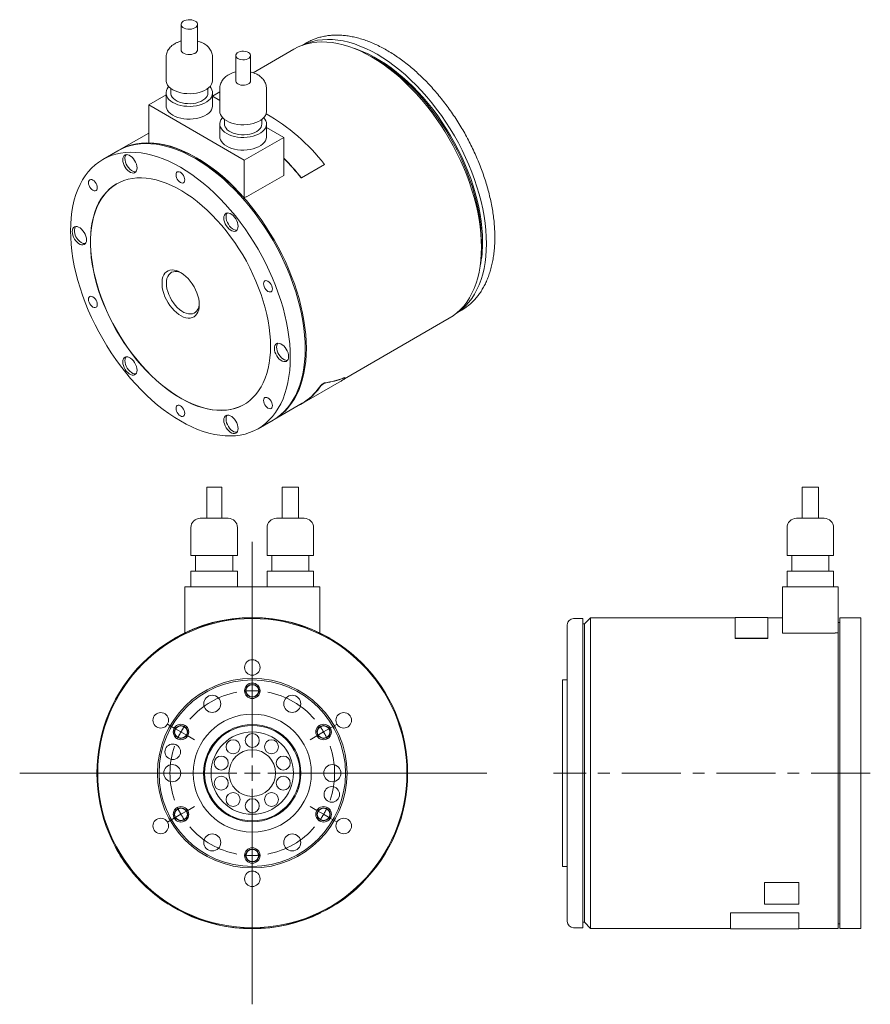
# Model space of a CAD drawing. Header units: millimetres. Extents: x 28 to 588, y 18 to 436.
# Tile 2 of 2: x 314 to 588, y 119 to 436. Entities that reach past the tile are written whole.
import ezdxf

# ---------------------------------------------------------------- set-up
doc = ezdxf.new("R2010")
doc.units = ezdxf.units.MM
doc.header["$LTSCALE"] = 1.5
doc.linetypes.add('CENTERX2', pattern=[20.32, 12.7, -2.54, 2.54, -2.54])

# ---------------------------------------------------------------- blocks, each defined once
blk = doc.blocks.new('SW_CENTERMARKSYMBOL_0')
at = {"color": 6, "linetype": 'Continuous', "lineweight": 0}
for p, q in [((0, 5), (0, 74.39)), ((-5, 0), (-74.84, 0)), ((0, 0), (-2.5, 0)), ((0, 0), (0, 2.5)), ((0, 0), (0, -2.5)), ((0, 0), (2.5, 0)), ((5, 0), (75.53, 0)), ((0, -5), (0, -74.39))]:
    blk.add_line(p, q, dxfattribs=at)
blk = doc.blocks.new('SW_CENTERMARKSYMBOL_1')
at = {"color": 6, "linetype": 'CENTERX2', "lineweight": 0}
for p, q in [((-25.11, -12), (-27.28, -10.75)), ((-22.95, -13.25), (-25.11, -12)), ((22.95, -13.25), (25.11, -12)), ((25.11, -12), (27.28, -10.75)), ((-22.95, -13.25), (-20.78, -14.5)), ((-20.78, -14.5), (-18.62, -15.75)), ((20.78, -14.5), (18.62, -15.75)), ((22.95, -13.25), (20.78, -14.5)), ((-20.78, -38.5), (-18.62, -37.25)), ((20.78, -38.5), (18.62, -37.25)), ((-25.11, -41), (-27.28, -42.25)), ((-22.95, -39.75), (-25.11, -41)), ((-22.95, -39.75), (-20.78, -38.5)), ((22.95, -39.75), (20.78, -38.5)), ((22.95, -39.75), (25.11, -41)), ((25.11, -41), (27.28, -42.25))]:
    blk.add_line(p, q, dxfattribs=at)
for start, end in [(90, 95.4053), (84.5947, 90), (100.8105, 139.1895), (40.8105, 79.1895), (144.5947, 150), (30, 35.4053), (150, 155.4053), (24.5947, 30), (160.8105, 199.1895), (340.8105, 19.1895), (204.5947, 210), (330, 335.4053), (210, 215.4053), (324.5947, 330), (220.8105, 259.1895), (280.8105, 319.1895), (264.5947, 270), (270, 275.4053)]:
    blk.add_arc((0, -26.5), 26.5, start, end, dxfattribs=at)

msp = doc.modelspace()

# ---------------------------------------------------------------- linework, layer by layer
at = {"color": 7, "linetype": 'Continuous', "lineweight": 15}
for p, q in [((366.23, 434.7), (366.23, 426.54)), ((371.53, 426.54), (371.53, 434.7)), ((406.55, 428.77), (405.16, 427.97)), ((383.8, 424.7), (383.8, 416.54)), ((388.62, 416.54), (388.62, 424.7)), ((402.54, 426.74), (389.42, 419.17)), ((361.38, 424.09), (361.38, 416.74)), ((376.38, 416.74), (376.38, 424.09)), ((428.96, 423.45), (427.54, 424.26)), ((361.38, 412), (355.8, 408.78)), ((361.38, 412.66), (361.38, 408.57)), ((362.88, 414.14), (362.88, 412.66)), ((374.88, 412.66), (374.88, 414.14)), ((378.71, 412.98), (376.38, 411.64)), ((376.38, 408.57), (376.38, 412.66)), ((378.71, 414.09), (378.71, 406.74)), ((393.71, 406.74), (393.71, 414.09)), ((386.56, 391.02), (355.8, 408.78)), ((355.8, 408.78), (355.8, 396.64)), ((378.71, 410.25), (376.38, 411.59)), ((378.71, 402.65), (378.71, 398.57)), ((380.21, 404.14), (380.21, 402.65)), ((392.21, 402.65), (392.21, 404.14)), ((393.71, 398.57), (393.71, 402.65)), ((355.8, 399.76), (346.18, 394.21)), ((399.29, 398.37), (393.71, 401.59)), ((399.29, 398.37), (386.56, 391.02)), ((399.29, 386.14), (399.29, 398.37)), ((345.83, 394), (341.02, 391.23)), ((386.56, 378.88), (386.56, 391.02)), ((404.91, 385.32), (412.33, 389.61)), ((404.94, 385.37), (412.37, 389.66)), ((412.33, 389.61), (412.37, 389.66)), ((399.29, 386.14), (387.27, 379.2)), ((404.91, 385.32), (404.94, 385.37)), ((387.27, 379.29), (386.56, 378.88)), ((387.21, 379.26), (387.27, 379.2)), ((387.27, 379.2), (387.27, 379.29)), ((462.89, 363.03), (462.89, 364.66)), ((454.91, 341.8), (456.3, 342.6)), ((418.79, 320.65), (452.53, 340.14)), ((351.61, 322.23), (351.69, 322.24)), ((419.01, 320.94), (418.96, 321.02)), ((405.21, 312.7), (417.08, 319.56)), ((396.18, 307.6), (405.16, 312.79)), ((391.02, 304.62), (395.82, 307.4)), ((374.48, 285.79), (374.48, 275.79)), ((374.48, 285.79), (376.89, 285.79)), ((376.89, 285.79), (379.3, 285.79)), ((379.3, 275.79), (379.3, 285.79)), ((398.74, 285.79), (398.74, 275.79)), ((398.74, 285.79), (401.39, 285.79)), ((401.39, 285.79), (404.04, 285.79)), ((404.04, 275.79), (404.04, 285.79)), ((566.07, 285.79), (566.07, 275.79)), ((566.07, 285.79), (571.37, 285.79)), ((571.37, 275.79), (571.37, 285.79)), ((372.39, 275.79), (376.89, 275.79)), ((376.89, 275.79), (381.39, 275.79)), ((396.89, 275.79), (401.39, 275.79)), ((401.39, 275.79), (405.89, 275.79)), ((564.22, 275.79), (573.22, 275.79)), ((369.39, 272.79), (369.39, 263.79)), ((384.39, 263.79), (384.39, 272.79)), ((393.89, 272.79), (393.89, 263.79)), ((408.89, 263.79), (408.89, 272.79)), ((561.22, 272.79), (561.22, 263.79)), ((576.22, 263.79), (576.22, 272.79)), ((369.39, 263.79), (376.89, 263.79)), ((370.89, 263.79), (370.89, 258.79)), ((376.89, 263.79), (384.39, 263.79)), ((382.89, 258.79), (382.89, 263.79)), ((393.89, 263.79), (401.39, 263.79)), ((395.39, 263.79), (395.39, 258.79)), ((401.39, 263.79), (408.89, 263.79)), ((407.39, 258.79), (407.39, 263.79)), ((561.22, 263.79), (576.22, 263.79)), ((562.72, 263.79), (562.72, 258.79)), ((574.72, 258.79), (574.72, 263.79)), ((369.39, 258.79), (369.39, 253.79)), ((369.39, 258.79), (376.89, 258.79)), ((376.89, 258.79), (384.39, 258.79)), ((384.39, 253.79), (384.39, 258.79)), ((393.89, 258.79), (393.89, 253.79)), ((393.89, 258.79), (401.39, 258.79)), ((401.39, 258.79), (408.89, 258.79)), ((408.89, 253.79), (408.89, 258.79)), ((561.22, 258.79), (561.22, 253.79)), ((561.22, 258.79), (576.22, 258.79)), ((576.22, 253.79), (576.22, 258.79)), ((367.39, 238.93), (367.39, 253.79)), ((367.39, 253.79), (410.89, 253.79)), ((410.89, 253.79), (410.89, 238.93)), ((559.72, 253.79), (559.72, 238.82)), ((559.72, 253.79), (577.72, 253.79)), ((577.72, 253.79), (577.72, 238.93)), ((490.52, 193.79), (490.52, 241.54)), ((495.52, 243.54), (492.52, 243.54)), ((495.52, 243.54), (495.52, 144.04)), ((496.02, 241.79), (495.52, 241.79)), ((498.02, 243.79), (496.02, 241.79)), ((496.02, 241.79), (496.02, 145.79)), ((544.52, 243.79), (498.02, 243.79)), ((498.02, 243.79), (498.02, 143.79)), ((555.02, 243.89), (544.52, 243.89)), ((544.52, 243.89), (544.52, 237.18)), ((555.02, 237.18), (555.02, 243.89)), ((559.72, 243.79), (555.02, 243.79)), ((578.22, 242.29), (577.72, 242.29)), ((585.02, 243.79), (578.22, 243.79)), ((578.22, 243.79), (578.22, 143.79)), ((585.02, 243.79), (585.02, 143.79)), ((559.72, 238.82), (576.72, 238.82)), ((576.72, 238.93), (576.72, 238.82)), ((576.72, 238.93), (577.72, 238.93)), ((577.72, 238.93), (577.72, 143.79)), ((364.14, 237.1), (364.09, 237.18)), ((414.14, 237.1), (414.19, 237.18)), ((544.52, 237.18), (555.02, 237.18)), ((544.52, 237.1), (544.52, 237.18)), ((544.52, 237.1), (555.02, 237.1)), ((555.02, 237.1), (555.02, 237.18)), ((490.52, 223.79), (489.02, 223.79)), ((489.02, 223.79), (489.02, 163.79)), ((490.52, 146.04), (490.52, 193.79)), ((345.14, 170.04), (345.05, 170)), ((489.02, 163.79), (490.52, 163.79)), ((424.68, 158.63), (424.75, 158.56)), ((554.02, 158.63), (565.02, 158.63)), ((554.02, 158.63), (554.02, 158.56)), ((554.02, 158.56), (565.02, 158.56)), ((554.02, 151.63), (554.02, 158.56)), ((565.02, 158.63), (565.02, 158.56)), ((565.02, 158.56), (565.02, 151.63)), ((362.08, 151.63), (362.14, 151.71)), ((416.13, 151.71), (416.19, 151.63)), ((565.02, 151.63), (554.02, 151.63)), ((367.14, 148.89), (367.09, 148.8)), ((411.14, 148.89), (411.18, 148.8)), ((495.52, 145.79), (496.02, 145.79)), ((496.02, 145.79), (498.02, 143.79)), ((543.02, 148.89), (565.02, 148.89)), ((543.02, 148.89), (543.02, 148.8)), ((543.02, 143.69), (543.02, 148.8)), ((543.02, 148.8), (565.02, 148.8)), ((565.02, 148.89), (565.02, 148.8)), ((565.02, 148.8), (565.02, 143.69)), ((492.52, 144.04), (495.52, 144.04)), ((498.02, 143.79), (543.02, 143.79)), ((543.02, 143.69), (565.02, 143.69)), ((565.02, 143.79), (577.72, 143.79)), ((577.72, 145.29), (578.22, 145.29)), ((578.22, 143.79), (585.02, 143.79))]:
    msp.add_line(p, q, dxfattribs=at)
at = {"color": 6, "linetype": 'CENTERX2', "lineweight": 0}
msp.add_line((588.02, 193.79), (486.02, 193.79), dxfattribs=at)
at = {"color": 7, "linetype": 'Continuous', "lineweight": 15, "flags": 128}
for points in [[(370.76, 435.78), (370.27, 436), (369.72, 436.15), (369.11, 436.23), (368.5, 436.22), (367.9, 436.12), (367.36, 435.96), (366.9, 435.72), (366.55, 435.43), (366.32, 435.1), (366.23, 434.75), (366.29, 434.39), (366.48, 434.06), (366.8, 433.75), (367.24, 433.5), (367.76, 433.32), (368.35, 433.2), (368.96, 433.17), (369.57, 433.22), (370.14, 433.36), (370.64, 433.56), (371.05, 433.82), (371.34, 434.14), (371.5, 434.48), (371.52, 434.84), (371.4, 435.18), (371.14, 435.51), (370.76, 435.78)], [(462.89, 363.03), (462.84, 365.19), (462.7, 367.41), (462.46, 369.67), (462.12, 371.96), (461.69, 374.29), (461.16, 376.64), (460.54, 379.02), (459.84, 381.4), (459.04, 383.79), (458.16, 386.18), (457.19, 388.56), (456.14, 390.93), (455.01, 393.27), (453.81, 395.59), (452.54, 397.88), (451.19, 400.12), (449.79, 402.32), (448.32, 404.47), (446.79, 406.56), (445.21, 408.59), (443.59, 410.55), (441.92, 412.44), (440.21, 414.24), (438.46, 415.96), (436.69, 417.59), (434.89, 419.13), (433.07, 420.57), (431.23, 421.91), (429.39, 423.14), (427.54, 424.27), (425.69, 425.28), (423.84, 426.18), (422.01, 426.96), (420.19, 427.62), (418.39, 428.16), (416.61, 428.58), (414.87, 428.87), (413.16, 429.04), (411.49, 429.08), (409.86, 429), (408.28, 428.8), (406.76, 428.47), (405.29, 428.01), (403.88, 427.44), (402.54, 426.74)], [(464.48, 364.15), (464.43, 366.31), (464.29, 368.51), (464.05, 370.76), (463.71, 373.04), (463.28, 375.36), (462.76, 377.7), (462.15, 380.06), (461.44, 382.43), (460.65, 384.81), (459.77, 387.18), (458.81, 389.55), (457.76, 391.91), (456.64, 394.24), (455.45, 396.55), (454.18, 398.82), (452.84, 401.06), (451.44, 403.25), (449.98, 405.39), (448.46, 407.47), (446.89, 409.49), (445.28, 411.44), (443.61, 413.31), (441.91, 415.11), (440.18, 416.82), (438.41, 418.44), (436.62, 419.97), (434.81, 421.41), (432.98, 422.74), (431.15, 423.96), (429.3, 425.08), (427.46, 426.09), (425.63, 426.98), (423.8, 427.76), (421.99, 428.42), (420.2, 428.96), (418.43, 429.37), (416.7, 429.66), (415, 429.83), (413.33, 429.88), (411.72, 429.79), (410.14, 429.59), (408.63, 429.26), (407.17, 428.81), (405.77, 428.24), (405.33, 428.03)], [(366.23, 426.54), (366.29, 426.23), (366.48, 425.89), (366.8, 425.59), (367.24, 425.34), (367.76, 425.15), (368.35, 425.04), (368.96, 425.01), (369.57, 425.06), (370.14, 425.19), (370.64, 425.39), (371.05, 425.66), (371.34, 425.97), (371.5, 426.31), (371.53, 426.54)], [(387.91, 425.68), (387.45, 425.89), (386.92, 426.03), (386.35, 426.09), (385.77, 426.07), (385.22, 425.97), (384.72, 425.8), (384.31, 425.56), (384.01, 425.27), (383.84, 424.95), (383.8, 424.62), (383.91, 424.29), (384.14, 423.98), (384.5, 423.72), (384.96, 423.51), (385.49, 423.37), (386.06, 423.31), (386.64, 423.33), (387.2, 423.43), (387.69, 423.61), (388.1, 423.84), (388.4, 424.13), (388.58, 424.45), (388.61, 424.78), (388.51, 425.11), (388.27, 425.42), (387.91, 425.68)], [(463.25, 364.87), (463.2, 366.98), (463.05, 369.14), (462.81, 371.35), (462.48, 373.59), (462.05, 375.87), (461.53, 378.17), (460.91, 380.48), (460.21, 382.81), (459.42, 385.15), (458.55, 387.48), (457.59, 389.8), (456.55, 392.11), (455.43, 394.39), (454.24, 396.65), (452.98, 398.87), (451.65, 401.05), (450.26, 403.19), (448.81, 405.27), (447.31, 407.29), (445.75, 409.25), (444.15, 411.14), (442.5, 412.95), (440.82, 414.68), (439.1, 416.33), (437.36, 417.88), (435.59, 419.35), (433.81, 420.71), (432.01, 421.97), (430.21, 423.12), (428.4, 424.16), (426.6, 425.09), (424.8, 425.91), (423.02, 426.61), (422.09, 426.92)], [(462.89, 364.66), (462.84, 366.78), (462.7, 368.94), (462.46, 371.15), (462.12, 373.39), (461.7, 375.66), (461.17, 377.96), (460.56, 380.28), (459.86, 382.61), (459.07, 384.94), (458.19, 387.27), (457.23, 389.59), (456.2, 391.9), (455.08, 394.19), (453.89, 396.44), (452.63, 398.67), (451.3, 400.85), (449.91, 402.98), (448.46, 405.07), (446.95, 407.09), (445.4, 409.05), (443.79, 410.94), (442.15, 412.75), (440.46, 414.48), (438.75, 416.12), (437.01, 417.68), (435.24, 419.14), (433.46, 420.5), (431.66, 421.76), (429.85, 422.91), (428.96, 423.45)], [(361.38, 416.74), (361.42, 416.3), (361.6, 415.71), (361.91, 415.15), (362.34, 414.62), (362.91, 414.12), (363.58, 413.68), (364.35, 413.29), (365.21, 412.96), (366.13, 412.71), (367.11, 412.53), (368.12, 412.43), (369.14, 412.41), (370.16, 412.47), (371.15, 412.61), (372.1, 412.83), (373, 413.12), (373.81, 413.47), (374.53, 413.89), (375.15, 414.36), (375.66, 414.88), (376.03, 415.43), (376.27, 416), (376.38, 416.59), (376.38, 416.74)], [(383.8, 416.54), (383.8, 416.45), (383.91, 416.12), (384.14, 415.82), (384.5, 415.55), (384.96, 415.34), (385.49, 415.21), (386.06, 415.15), (386.64, 415.17), (387.2, 415.27), (387.69, 415.44), (388.1, 415.68), (388.4, 415.96), (388.58, 416.28), (388.62, 416.54)], [(362.27, 414.7), (362.11, 414.51), (361.73, 413.97), (361.49, 413.39), (361.39, 412.8), (361.42, 412.21), (361.6, 411.63), (361.91, 411.07), (362.34, 410.53), (362.91, 410.04), (363.58, 409.59), (364.35, 409.21), (365.21, 408.88), (366.13, 408.63), (367.11, 408.45), (368.12, 408.35), (369.14, 408.33), (370.16, 408.39), (371.15, 408.53), (372.1, 408.75), (373, 409.03), (373.81, 409.39), (374.53, 409.81), (375.15, 410.28), (375.66, 410.8), (376.03, 411.35), (376.27, 411.92), (376.38, 412.51), (376.34, 413.1), (376.17, 413.68), (375.86, 414.24), (375.5, 414.7)], [(362.88, 412.66), (362.91, 412.32), (363.07, 411.8), (363.36, 411.3), (363.78, 410.83), (364.33, 410.4), (364.98, 410.03), (365.72, 409.71), (366.53, 409.47), (367.4, 409.3), (368.31, 409.21), (369.23, 409.2), (370.14, 409.27), (371.02, 409.42), (371.85, 409.64), (372.61, 409.94), (373.28, 410.3), (373.85, 410.72), (374.31, 411.18), (374.64, 411.67), (374.83, 412.19), (374.88, 412.66)], [(361.38, 408.57), (361.42, 408.13), (361.6, 407.55), (361.91, 406.98), (362.34, 406.45), (362.91, 405.96), (363.58, 405.51), (364.35, 405.12), (365.21, 404.8), (366.13, 404.54), (367.11, 404.37), (368.12, 404.27), (369.14, 404.25), (370.16, 404.31), (371.15, 404.45), (372.1, 404.66), (373, 404.95), (373.81, 405.31), (374.53, 405.73), (375.15, 406.2), (375.66, 406.71), (376.03, 407.26), (376.27, 407.84), (376.38, 408.42), (376.38, 408.57)], [(378.71, 406.74), (378.75, 406.29), (378.92, 405.71), (379.23, 405.15), (379.67, 404.62), (380.23, 404.12), (380.9, 403.68), (381.67, 403.29), (382.53, 402.96), (383.45, 402.71), (384.43, 402.53), (385.44, 402.43), (386.46, 402.41), (387.48, 402.47), (388.48, 402.61), (389.43, 402.83), (390.32, 403.12), (391.14, 403.47), (391.86, 403.89), (392.48, 404.36), (392.98, 404.88), (393.35, 405.43), (393.6, 406), (393.7, 406.59), (393.71, 406.74)], [(379.59, 404.7), (379.43, 404.51), (379.06, 403.96), (378.82, 403.39), (378.71, 402.8), (378.75, 402.21), (378.92, 401.63), (379.23, 401.07), (379.67, 400.53), (380.23, 400.04), (380.9, 399.59), (381.67, 399.2), (382.53, 398.88), (383.45, 398.63), (384.43, 398.45), (385.44, 398.35), (386.46, 398.33), (387.48, 398.39), (388.48, 398.53), (389.43, 398.74), (390.32, 399.03), (391.14, 399.39), (391.86, 399.81), (392.48, 400.28), (392.98, 400.79), (393.35, 401.34), (393.6, 401.92), (393.7, 402.51), (393.67, 403.1), (393.49, 403.68), (393.18, 404.24), (392.82, 404.7)], [(380.21, 402.65), (380.23, 402.32), (380.39, 401.8), (380.69, 401.3), (381.11, 400.83), (381.65, 400.4), (382.3, 400.02), (383.04, 399.71), (383.86, 399.47), (384.73, 399.3), (385.63, 399.21), (386.55, 399.2), (387.46, 399.27), (388.34, 399.42), (389.17, 399.64), (389.93, 399.94), (390.61, 400.3), (391.18, 400.72), (391.63, 401.18), (391.96, 401.67), (392.15, 402.19), (392.21, 402.65)], [(406.18, 330.29), (406.13, 332.46), (405.99, 334.67), (405.75, 336.93), (405.41, 339.23), (404.98, 341.55), (404.45, 343.91), (403.83, 346.28), (403.13, 348.66), (402.33, 351.05), (401.45, 353.44), (400.48, 355.82), (399.43, 358.19), (398.3, 360.53), (397.1, 362.85), (395.83, 365.14), (394.48, 367.39), (393.08, 369.59), (391.61, 371.73), (390.08, 373.83), (388.5, 375.85), (386.88, 377.81), (385.21, 379.7), (383.5, 381.5), (381.75, 383.22), (379.98, 384.86), (378.18, 386.39), (376.36, 387.83), (374.52, 389.17), (372.68, 390.4), (370.83, 391.53), (368.98, 392.54), (367.13, 393.44), (365.3, 394.22), (363.48, 394.88), (361.68, 395.42), (359.9, 395.84), (358.16, 396.13), (356.45, 396.3), (354.78, 396.34), (353.15, 396.26), (351.57, 396.06), (350.05, 395.73), (348.58, 395.27), (347.17, 394.7), (345.83, 394)], [(406.54, 330.5), (406.49, 332.66), (406.34, 334.88), (406.1, 337.13), (405.76, 339.43), (405.33, 341.76), (404.81, 344.11), (404.19, 346.48), (403.48, 348.87), (402.68, 351.26), (401.8, 353.64), (400.83, 356.02), (399.78, 358.39), (398.66, 360.74), (397.45, 363.06), (396.18, 365.34), (394.84, 367.59), (393.43, 369.79), (391.96, 371.94), (390.44, 374.03), (388.86, 376.06), (387.23, 378.02), (385.56, 379.9), (383.85, 381.71), (382.11, 383.43), (380.33, 385.06), (378.53, 386.6), (376.71, 388.04), (374.88, 389.38), (373.03, 390.61), (371.18, 391.73), (369.33, 392.75), (367.48, 393.64), (365.65, 394.42), (363.83, 395.08), (362.03, 395.62), (360.25, 396.04), (358.51, 396.34), (356.8, 396.5), (355.13, 396.55), (353.5, 396.47), (351.92, 396.26), (350.4, 395.93), (348.93, 395.48), (347.52, 394.9), (346.18, 394.21), (346.01, 394.11)], [(386.56, 378.88), (384.85, 380.75), (383.11, 382.54), (381.33, 384.24), (379.52, 385.85), (377.69, 387.36), (375.85, 388.76), (373.98, 390.07), (372.12, 391.26), (370.24, 392.34), (368.38, 393.31), (366.51, 394.15), (364.67, 394.88), (362.84, 395.48), (361.03, 395.96), (359.25, 396.31), (357.51, 396.54), (355.8, 396.64)], [(378.71, 398.57), (378.75, 398.13), (378.92, 397.55), (379.23, 396.98), (379.67, 396.45), (380.23, 395.96), (380.9, 395.51), (381.67, 395.12), (382.53, 394.8), (383.45, 394.54), (384.43, 394.37), (385.44, 394.26), (386.46, 394.24), (387.48, 394.3), (388.48, 394.44), (389.43, 394.66), (390.32, 394.95), (391.14, 395.31), (391.86, 395.73), (392.48, 396.2), (392.98, 396.71), (393.35, 397.26), (393.6, 397.84), (393.7, 398.42), (393.71, 398.57)], [(401.37, 327.52), (401.33, 329.68), (401.18, 331.9), (400.94, 334.15), (400.6, 336.45), (400.17, 338.78), (399.64, 341.13), (399.03, 343.5), (398.32, 345.89), (397.52, 348.28), (396.64, 350.66), (395.67, 353.04), (394.62, 355.41), (393.49, 357.76), (392.29, 360.08), (391.02, 362.36), (389.68, 364.61), (388.27, 366.81), (386.8, 368.96), (385.27, 371.05), (383.7, 373.08), (382.07, 375.04), (380.4, 376.92), (378.69, 378.73), (376.94, 380.45), (375.17, 382.08), (373.37, 383.62), (371.55, 385.06), (369.71, 386.4), (367.87, 387.63), (366.02, 388.75), (364.17, 389.77), (362.32, 390.66), (360.49, 391.44), (358.67, 392.1), (356.87, 392.64), (355.09, 393.06), (353.35, 393.36), (351.64, 393.52), (349.97, 393.57), (348.34, 393.49), (346.76, 393.28), (345.24, 392.95), (343.77, 392.5), (342.36, 391.92), (341.02, 391.23), (339.74, 390.41), (338.54, 389.48), (337.42, 388.44), (336.37, 387.28), (335.4, 386.02), (334.52, 384.65), (333.72, 383.18), (333.01, 381.61), (332.39, 379.95), (331.87, 378.21), (331.44, 376.38), (331.1, 374.47), (330.86, 372.49), (330.71, 370.44), (330.66, 368.34), (330.71, 366.17), (330.86, 363.96), (331.1, 361.7), (331.44, 359.4), (331.87, 357.07), (332.39, 354.72), (333.01, 352.35), (333.72, 349.97), (334.52, 347.58), (335.4, 345.19), (336.37, 342.81), (337.42, 340.44), (338.54, 338.09), (339.74, 335.78), (341.02, 333.49), (342.36, 331.24), (343.77, 329.04), (345.24, 326.89), (346.76, 324.8), (348.34, 322.77), (349.97, 320.81), (351.64, 318.93), (353.35, 317.13), (355.09, 315.4), (356.87, 313.77), (358.67, 312.23), (360.49, 310.79), (362.32, 309.46), (364.17, 308.22), (366.02, 307.1), (367.87, 306.09), (369.71, 305.19), (371.55, 304.41), (373.37, 303.75), (375.17, 303.21), (376.94, 302.79), (378.69, 302.5), (380.4, 302.33), (382.07, 302.28), (383.7, 302.36), (385.27, 302.57), (386.8, 302.9), (388.27, 303.35), (389.68, 303.93), (391.02, 304.62), (392.29, 305.44), (393.49, 306.37), (394.62, 307.42), (395.67, 308.57), (396.64, 309.84), (397.52, 311.21), (398.32, 312.67), (399.03, 314.24), (399.64, 315.9), (400.17, 317.64), (400.6, 319.47), (400.94, 321.38), (401.18, 323.36), (401.33, 325.41), (401.37, 327.52)], [(347.46, 391.17), (347.51, 390.59), (347.66, 389.98), (347.9, 389.36), (348.22, 388.76), (348.61, 388.21), (349.04, 387.73), (349.51, 387.34), (350, 387.07), (350.47, 386.91), (350.9, 386.88), (351.29, 386.98), (351.61, 387.21), (351.85, 387.55), (352, 387.99), (352.05, 388.52), (352, 389.1), (351.85, 389.71), (351.61, 390.33), (351.29, 390.93), (350.9, 391.48), (350.47, 391.96), (350, 392.34), (349.51, 392.62), (349.04, 392.78), (348.61, 392.8), (348.22, 392.7), (347.9, 392.48), (347.66, 392.13), (347.51, 391.69), (347.46, 391.17)], [(348.16, 391.58), (348.21, 391), (348.36, 390.38), (348.6, 389.77), (348.92, 389.17), (349.31, 388.62), (349.75, 388.14), (350.22, 387.75), (350.7, 387.47), (351.17, 387.32), (351.61, 387.29), (351.69, 387.3)], [(367.43, 384.67), (367.38, 385.12), (367.24, 385.6), (367.02, 386.06), (366.73, 386.49), (366.38, 386.85), (366.02, 387.12), (365.65, 387.28), (365.31, 387.31), (365.02, 387.22), (364.79, 387.01), (364.65, 386.7), (364.6, 386.3), (364.65, 385.85), (364.79, 385.38), (365.02, 384.91), (365.31, 384.48), (365.65, 384.12), (366.02, 383.85), (366.38, 383.7), (366.73, 383.66), (367.02, 383.75), (367.24, 383.96), (367.38, 384.28), (367.43, 384.67)], [(338.56, 383.97), (338.22, 384.33), (337.85, 384.6), (337.48, 384.76), (337.14, 384.79), (336.85, 384.7), (336.62, 384.49), (336.48, 384.18), (336.43, 383.78), (336.48, 383.33), (336.62, 382.86), (336.85, 382.39), (337.14, 381.96), (337.48, 381.6), (337.85, 381.34), (338.22, 381.18), (338.56, 381.15), (338.85, 381.24), (339.07, 381.44), (339.22, 381.76), (339.26, 382.15), (339.22, 382.6), (339.07, 383.08), (338.85, 383.55), (338.56, 383.97)], [(395.01, 331.19), (394.96, 333.15), (394.82, 335.15), (394.58, 337.2), (394.24, 339.28), (393.81, 341.4), (393.29, 343.53), (392.68, 345.68), (391.98, 347.83), (391.19, 349.99), (390.32, 352.14), (389.37, 354.28), (388.35, 356.39), (387.24, 358.48), (386.07, 360.53), (384.83, 362.54), (383.53, 364.5), (382.17, 366.41), (380.75, 368.25), (379.29, 370.03), (377.78, 371.73), (376.24, 373.35), (374.66, 374.89), (373.05, 376.35), (371.42, 377.7), (369.77, 378.96), (368.11, 380.11), (366.44, 381.16), (364.77, 382.1), (363.1, 382.92), (361.44, 383.63), (359.8, 384.21), (358.18, 384.68), (356.58, 385.03), (355.02, 385.25), (353.49, 385.35), (352.01, 385.32), (350.57, 385.17), (349.18, 384.9), (347.85, 384.5), (346.58, 383.98), (345.37, 383.35), (344.23, 382.59), (343.17, 381.72), (342.18, 380.74), (341.27, 379.65), (340.44, 378.45), (339.69, 377.15), (339.04, 375.75), (338.47, 374.27), (338, 372.69), (337.61, 371.03), (337.33, 369.3), (337.14, 367.49), (337.04, 365.62), (337.04, 363.69), (337.14, 361.71), (337.33, 359.68), (337.61, 357.61), (338, 355.52), (338.47, 353.39), (339.04, 351.25), (339.69, 349.1), (340.44, 346.94), (341.27, 344.78), (342.18, 342.64), (343.17, 340.51), (344.23, 338.41), (345.37, 336.34), (346.58, 334.31), (347.85, 332.33), (349.18, 330.39), (350.57, 328.52), (352.01, 326.7), (353.49, 324.96), (355.02, 323.3), (356.58, 321.72), (358.18, 320.22), (359.8, 318.82), (361.44, 317.51), (363.1, 316.3), (364.77, 315.2), (366.44, 314.21), (368.11, 313.33), (369.77, 312.56), (371.42, 311.92), (373.05, 311.39), (374.66, 310.98), (376.24, 310.7), (377.78, 310.54), (379.29, 310.5), (380.75, 310.59), (382.17, 310.8), (383.53, 311.14), (384.83, 311.59), (386.07, 312.17), (387.24, 312.87), (388.35, 313.68), (389.37, 314.61), (390.32, 315.65), (391.19, 316.79), (391.98, 318.04), (392.68, 319.39), (393.29, 320.83), (393.81, 322.36), (394.24, 323.98), (394.58, 325.68), (394.82, 327.45), (394.96, 329.29), (395.01, 331.19)], [(345.56, 383.45), (345.44, 383.39), (344.3, 382.63), (343.24, 381.76), (342.25, 380.78), (341.34, 379.69), (340.51, 378.49), (339.77, 377.19), (339.11, 375.79), (338.54, 374.31), (338.07, 372.73), (337.69, 371.07), (337.4, 369.34), (337.21, 367.53), (337.11, 365.66), (337.11, 363.73), (337.21, 361.75), (337.4, 359.72), (337.69, 357.66), (338.07, 355.56), (338.54, 353.43), (339.11, 351.29), (339.77, 349.14), (340.51, 346.98), (341.34, 344.83), (342.25, 342.68), (343.24, 340.56), (344.3, 338.45), (345.44, 336.38), (346.65, 334.35), (347.92, 332.37), (349.25, 330.43), (350.64, 328.56), (352.08, 326.75), (353.56, 325), (355.09, 323.34), (356.65, 321.76), (358.25, 320.26), (359.87, 318.86), (361.51, 317.55), (363.17, 316.34), (364.84, 315.24), (366.51, 314.25), (368.18, 313.37), (369.84, 312.61), (371.49, 311.96), (373.12, 311.43), (374.73, 311.02), (376.31, 310.74), (377.86, 310.58), (379.36, 310.54), (380.83, 310.63), (382.24, 310.84), (383.6, 311.18), (384.9, 311.63), (386.14, 312.21), (386.55, 312.44)], [(381.13, 374.03), (380.74, 373.93), (380.42, 373.7), (380.18, 373.36), (380.03, 372.92), (379.98, 372.39), (380.03, 371.81), (380.18, 371.2), (380.42, 370.58), (380.74, 369.98), (381.13, 369.43), (381.57, 368.95), (382.04, 368.57), (382.52, 368.29), (382.99, 368.13), (383.43, 368.1), (383.82, 368.21), (384.14, 368.43), (384.38, 368.77), (384.53, 369.22), (384.58, 369.74), (384.53, 370.32), (384.38, 370.93), (384.14, 371.55), (383.82, 372.15), (383.43, 372.7), (382.99, 373.18), (382.52, 373.57), (382.04, 373.84), (381.57, 374), (381.13, 374.03)], [(381.05, 374.02), (380.89, 373.77), (380.74, 373.32), (380.69, 372.8), (380.74, 372.22), (380.89, 371.61), (381.13, 370.99), (381.45, 370.39), (381.84, 369.84), (382.28, 369.36), (382.75, 368.97), (383.23, 368.7), (383.7, 368.54), (384.14, 368.51), (384.22, 368.52)], [(332.34, 365.07), (332.78, 364.59), (333.25, 364.2), (333.73, 363.93), (334.2, 363.77), (334.64, 363.74), (335.03, 363.84), (335.35, 364.07), (335.59, 364.41), (335.74, 364.85), (335.79, 365.38), (335.74, 365.96), (335.59, 366.57), (335.35, 367.19), (335.03, 367.79), (334.64, 368.34), (334.2, 368.82), (333.73, 369.2), (333.25, 369.48), (332.78, 369.64), (332.34, 369.66), (331.95, 369.56), (331.63, 369.34), (331.39, 368.99), (331.24, 368.55), (331.19, 368.03), (331.24, 367.45), (331.39, 366.84), (331.63, 366.22), (331.95, 365.62), (332.34, 365.07)], [(452.53, 340.14), (452.54, 340.14), (453.81, 340.95), (455.01, 341.88), (456.14, 342.93), (457.19, 344.09), (458.16, 345.35), (459.04, 346.72), (459.84, 348.19), (460.54, 349.75), (461.16, 351.41), (461.69, 353.16), (462.12, 354.99), (462.46, 356.89), (462.7, 358.87), (462.84, 360.92), (462.89, 363.03)], [(455.04, 341.91), (455.45, 342.19), (456.64, 343.11), (457.76, 344.15), (458.81, 345.3), (459.77, 346.56), (460.65, 347.92), (461.44, 349.39), (462.15, 350.94), (462.76, 352.59), (463.28, 354.33), (463.71, 356.15), (464.05, 358.05), (464.29, 360.02), (464.43, 362.05), (464.48, 364.15)], [(372.1, 344.5), (372.05, 343.64), (371.9, 342.85), (371.66, 342.15), (371.33, 341.54), (370.91, 341.03), (370.41, 340.65), (369.84, 340.38), (369.2, 340.23), (368.52, 340.22), (367.8, 340.33), (367.05, 340.56), (366.28, 340.92), (365.51, 341.39), (364.75, 341.97), (364.01, 342.65), (363.31, 343.42), (362.65, 344.26), (362.05, 345.16), (361.51, 346.11), (361.05, 347.09), (360.67, 348.08), (360.38, 349.07), (360.19, 350.05), (360.09, 350.98), (360.09, 351.87), (360.19, 352.7), (360.38, 353.45), (360.67, 354.1), (361.05, 354.66), (361.51, 355.11), (362.05, 355.44), (362.65, 355.64), (363.31, 355.73), (364.01, 355.68), (364.75, 355.51), (365.51, 355.21), (366.28, 354.79), (367.05, 354.26), (367.8, 353.63), (368.52, 352.91), (369.2, 352.1), (369.84, 351.23), (370.41, 350.3), (370.91, 349.34), (371.33, 348.35), (371.66, 347.36), (371.9, 346.37), (372.05, 345.41), (372.1, 344.5)], [(366.45, 354.68), (366.43, 354.69), (365.72, 354.99), (365.02, 355.17), (364.36, 355.22), (363.74, 355.14), (363.18, 354.94), (362.68, 354.61), (362.26, 354.17), (361.93, 353.62), (361.69, 352.98), (361.54, 352.24), (361.49, 351.44), (361.54, 350.57), (361.69, 349.67), (361.93, 348.74), (362.26, 347.81), (362.68, 346.89), (363.18, 345.99), (363.74, 345.14), (364.36, 344.35), (365.02, 343.63), (365.72, 343), (366.43, 342.47), (367.16, 342.06), (367.88, 341.76), (368.57, 341.58), (369.24, 341.53), (369.85, 341.61), (370.42, 341.81), (370.91, 342.14), (371.33, 342.58), (371.66, 343.13), (371.9, 343.77), (372.05, 344.51), (372.09, 344.92)], [(394.89, 348.62), (395.19, 348.71), (395.41, 348.92), (395.55, 349.23), (395.6, 349.63), (395.55, 350.08), (395.41, 350.55), (395.19, 351.02), (394.89, 351.45), (394.55, 351.81), (394.19, 352.08), (393.82, 352.23), (393.48, 352.27), (393.19, 352.18), (392.96, 351.97), (392.82, 351.66), (392.77, 351.26), (392.82, 350.81), (392.96, 350.34), (393.19, 349.87), (393.48, 349.44), (393.82, 349.08), (394.19, 348.81), (394.55, 348.66), (394.89, 348.62)], [(337.14, 347.23), (336.85, 347.14), (336.62, 346.93), (336.48, 346.62), (336.43, 346.22), (336.48, 345.77), (336.62, 345.3), (336.85, 344.83), (337.14, 344.4), (337.48, 344.04), (337.85, 343.77), (338.22, 343.62), (338.56, 343.58), (338.85, 343.68), (339.07, 343.88), (339.22, 344.2), (339.26, 344.59), (339.22, 345.04), (339.07, 345.52), (338.85, 345.98), (338.56, 346.41), (338.22, 346.77), (337.85, 347.04), (337.48, 347.2), (337.14, 347.23)], [(456.3, 342.6), (456.3, 342.6), (456.34, 342.63)], [(395.82, 307.4), (395.83, 307.4), (397.1, 308.22), (398.3, 309.15), (399.43, 310.19), (400.48, 311.35), (401.45, 312.61), (402.33, 313.98), (403.13, 315.45), (403.83, 317.02), (404.45, 318.67), (404.98, 320.42), (405.41, 322.25), (405.75, 324.16), (405.99, 326.14), (406.13, 328.18), (406.18, 330.29)], [(396, 307.5), (396.18, 307.6), (397.45, 308.42), (398.66, 309.35), (399.78, 310.4), (400.83, 311.55), (401.8, 312.82), (402.68, 314.19), (403.48, 315.65), (404.19, 317.22), (404.81, 318.88), (405.33, 320.62), (405.76, 322.45), (406.1, 324.36), (406.34, 326.34), (406.49, 328.39), (406.54, 330.5)], [(399.69, 330.78), (399.26, 331.26), (398.79, 331.65), (398.31, 331.93), (397.84, 332.08), (397.4, 332.11), (397.01, 332.01), (396.69, 331.78), (396.45, 331.44), (396.3, 331), (396.25, 330.48), (396.3, 329.89), (396.45, 329.28), (396.69, 328.66), (397.01, 328.06), (397.4, 327.51), (397.84, 327.03), (398.31, 326.65), (398.79, 326.37), (399.26, 326.21), (399.69, 326.19), (400.08, 326.29), (400.4, 326.52), (400.64, 326.86), (400.79, 327.3), (400.84, 327.82), (400.79, 328.4), (400.64, 329.02), (400.4, 329.64), (400.08, 330.23), (399.69, 330.78)], [(397.31, 332.1), (397.15, 331.85), (397, 331.41), (396.95, 330.88), (397, 330.3), (397.15, 329.69), (397.39, 329.07), (397.71, 328.47), (398.1, 327.92), (398.54, 327.44), (399.01, 327.06), (399.49, 326.78), (399.96, 326.62), (400.4, 326.6), (400.48, 326.61)], [(350.9, 321.82), (351.29, 321.93), (351.61, 322.15), (351.85, 322.49), (352, 322.94), (352.05, 323.46), (352, 324.04), (351.85, 324.65), (351.61, 325.27), (351.29, 325.87), (350.9, 326.42), (350.47, 326.9), (350, 327.29), (349.51, 327.56), (349.04, 327.72), (348.61, 327.75), (348.22, 327.65), (347.9, 327.42), (347.66, 327.08), (347.51, 326.64), (347.46, 326.11), (347.51, 325.53), (347.66, 324.92), (347.9, 324.3), (348.22, 323.7), (348.61, 323.15), (349.04, 322.67), (349.51, 322.29), (350, 322.01), (350.47, 321.85), (350.9, 321.82)], [(348.52, 327.74), (348.36, 327.49), (348.21, 327.04), (348.16, 326.52), (348.21, 325.94), (348.36, 325.33), (348.6, 324.71), (348.92, 324.11), (349.31, 323.56), (349.75, 323.08), (350.22, 322.69), (350.7, 322.42), (351.17, 322.26), (351.61, 322.23)], [(393.48, 311.88), (393.82, 311.52), (394.19, 311.25), (394.55, 311.1), (394.89, 311.06), (395.19, 311.15), (395.41, 311.36), (395.55, 311.67), (395.6, 312.07), (395.55, 312.52), (395.41, 312.99), (395.19, 313.46), (394.89, 313.89), (394.55, 314.25), (394.19, 314.52), (393.82, 314.67), (393.48, 314.71), (393.19, 314.62), (392.96, 314.41), (392.82, 314.1), (392.77, 313.7), (392.82, 313.25), (392.96, 312.77), (393.19, 312.31), (393.48, 311.88)], [(364.6, 311.18), (364.65, 310.73), (364.79, 310.26), (365.02, 309.79), (365.31, 309.36), (365.65, 309), (366.02, 308.73), (366.38, 308.58), (366.73, 308.54), (367.02, 308.63), (367.24, 308.84), (367.38, 309.15), (367.43, 309.55), (367.38, 310), (367.24, 310.47), (367.02, 310.94), (366.73, 311.37), (366.38, 311.73), (366.02, 312), (365.65, 312.15), (365.31, 312.19), (365.02, 312.1), (364.79, 311.89), (364.65, 311.58), (364.6, 311.18)], [(384.58, 304.68), (384.53, 305.26), (384.38, 305.88), (384.14, 306.5), (383.82, 307.09), (383.43, 307.64), (382.99, 308.12), (382.52, 308.51), (382.04, 308.79), (381.57, 308.94), (381.13, 308.97), (380.74, 308.87), (380.42, 308.64), (380.18, 308.3), (380.03, 307.86), (379.98, 307.34), (380.03, 306.75), (380.18, 306.14), (380.42, 305.52), (380.74, 304.92), (381.13, 304.37), (381.57, 303.89), (382.04, 303.51), (382.52, 303.23), (382.99, 303.07), (383.43, 303.05), (383.82, 303.15), (384.14, 303.38), (384.38, 303.72), (384.53, 304.16), (384.58, 304.68)], [(381.05, 308.96), (380.89, 308.71), (380.74, 308.27), (380.69, 307.74), (380.74, 307.16), (380.89, 306.55), (381.13, 305.93), (381.45, 305.33), (381.84, 304.78), (382.28, 304.3), (382.75, 303.92), (383.23, 303.64), (383.7, 303.48), (384.14, 303.46), (384.22, 303.47)]]:
    msp.add_lwpolyline(points, dxfattribs=at)
at = {"color": 7, "linetype": 'Continuous', "lineweight": 15}
for centre, radius in [((389.14, 193.79), 50), ((389.14, 193.79), 49.75), ((389.14, 227.79), 2.5), ((389.14, 193.79), 30.5), ((389.14, 193.79), 30), ((376.26, 216.09), 2.75), ((402.01, 216.09), 2.75), ((359.69, 210.79), 2.5), ((389.14, 193.79), 19), ((418.58, 210.79), 2.5), ((389.14, 193.79), 15.65), ((389.14, 193.79), 15.35), ((389.14, 193.79), 13.25), ((389.14, 204.29), 2.25), ((363.54, 200.65), 2.5), ((382.96, 202.29), 2.25), ((395.31, 202.29), 2.25), ((389.14, 193.79), 7.5), ((363.39, 193.79), 2.75), ((379.15, 197.04), 2.25), ((399.12, 197.04), 2.25), ((414.89, 193.79), 2.75), ((379.15, 190.55), 2.25), ((399.12, 190.55), 2.25), ((382.96, 185.3), 2.25), ((395.31, 185.3), 2.25), ((414.73, 186.94), 2.5), ((389.14, 183.29), 2.25), ((359.69, 176.79), 2.5), ((418.58, 176.79), 2.5), ((376.26, 171.49), 2.75), ((402.01, 171.49), 2.75), ((389.14, 159.79), 2.5)]:
    msp.add_circle(centre, radius, dxfattribs=at)
at = {"color": 6, "linetype": 'Continuous', "lineweight": 15}
for centre in [(389.14, 220.29), (366.19, 207.04), (412.08, 207.04), (366.19, 180.54), (412.08, 180.54), (389.14, 167.29)]:
    msp.add_circle(centre, 2.5, dxfattribs=at)
for centre in [(389.14, 220.29), (366.19, 207.04), (412.08, 207.04), (366.19, 180.54), (412.08, 180.54), (389.14, 167.29)]:
    msp.add_circle(centre, 2.06)
at = {"color": 7, "linetype": 'Continuous', "lineweight": 15}
for centre, radius, start, end in [((362.34, 351), 63.23, 37.6962, 60.3821), ((350.05, 391.68), 1.89, 144.01, 183.141), ((345.37, 337.61), 76.35, 38.7209, 45.0804), ((345.45, 337.65), 76.21, 38.7213, 45.0541), ((335.65, 368.13), 3.72, 155.8298, 225.5968), ((335.41, 366.93), 2.77, 211.6489, 270.4837), ((425.39, 364.61), 37.86, 348.3739, 0.3864), ((396.44, 327.83), 17.48, 294.0937, 325.868), ((396.2, 328.09), 17.73, 300.3522, 325.713), ((372.39, 272.79), 3, 90, 180), ((381.39, 272.79), 3, 0, 90), ((396.89, 272.79), 3, 90, 180), ((405.89, 272.79), 3, 0, 90), ((564.22, 272.79), 3, 90, 180), ((573.22, 272.79), 3, 0, 90), ((389.14, 193.79), 50.1, 60, 120), ((492.52, 241.54), 2, 90, 180), ((389.14, 193.79), 50.1, 208.5724, 217.8575), ((389.14, 193.79), 50.1, 302.6832, 315.3138), ((389.14, 193.79), 50.1, 227.82, 237.1052), ((389.14, 193.79), 50.1, 243.8961, 296.1039), ((492.52, 146.04), 2, 180, 270)]:
    msp.add_arc(centre, radius, start, end, dxfattribs=at)
for major_axis, ratio, start_param, end_param in [((-29.75, 40.36), 0.742112, 2.771722, 2.933778), ((-29.76, 40.47), 0.739537, 2.772882, 2.934938)]:
    msp.add_ellipse((395.59, 365), major_axis=major_axis, ratio=ratio, start_param=start_param, end_param=end_param, dxfattribs=at)
for points, knots in [([(456.34, 342.64), (456.53, 342.74), (457.14, 343.09), (458.12, 343.79), (459.28, 344.72), (460.36, 345.77), (461.38, 346.91), (462.32, 348.15), (463.18, 349.48), (463.97, 350.9), (464.67, 352.41), (465.29, 354), (465.83, 355.67), (466.28, 357.42), (466.64, 359.24), (466.91, 361.12), (467.1, 363.07), (467.19, 365.07), (467.2, 367.11), (467.11, 369.21), (466.94, 371.34), (466.68, 373.51), (466.33, 375.7), (465.89, 377.92), (465.37, 380.16), (464.77, 382.4), (464.09, 384.66), (463.33, 386.92), (462.49, 389.17), (461.57, 391.42), (460.58, 393.65), (459.52, 395.86), (458.39, 398.05), (457.2, 400.21), (455.94, 402.33), (454.63, 404.41), (453.26, 406.45), (451.83, 408.43), (450.36, 410.36), (448.84, 412.23), (447.27, 414.04), (445.67, 415.78), (444.03, 417.44), (442.36, 419.03), (440.67, 420.54), (438.94, 421.96), (437.2, 423.29), (435.45, 424.53), (433.68, 425.68), (431.9, 426.72), (430.12, 427.67), (428.34, 428.51), (426.56, 429.24), (424.79, 429.87), (423.04, 430.38), (421.31, 430.78), (419.6, 431.07), (417.91, 431.24), (416.27, 431.29), (414.66, 431.23), (413.09, 431.06), (411.57, 430.76), (410.1, 430.36), (408.69, 429.84), (407.49, 429.3), (406.79, 428.9), (406.52, 428.74)], [0, 0, 0, 0, 0.006607, 0.021966, 0.037329, 0.05272, 0.068157, 0.083658, 0.099231, 0.114881, 0.130606, 0.146401, 0.162255, 0.178158, 0.1941, 0.210069, 0.226056, 0.242054, 0.258057, 0.27406, 0.290058, 0.306051, 0.322036, 0.338015, 0.353985, 0.369949, 0.385905, 0.401855, 0.417799, 0.433739, 0.449674, 0.465607, 0.481537, 0.497467, 0.513396, 0.529325, 0.545256, 0.561189, 0.577126, 0.593066, 0.609012, 0.624964, 0.640922, 0.656889, 0.672863, 0.688847, 0.70484, 0.720842, 0.736853, 0.752873, 0.768898, 0.784928, 0.800956, 0.816976, 0.832982, 0.848964, 0.864911, 0.880811, 0.896653, 0.912425, 0.928121, 0.943735, 0.959271, 0.974737, 0.990147, 1, 1, 1, 1]), ([(366.23, 429.33), (366.05, 429.29), (365.56, 429.16), (364.8, 428.85), (364, 428.42), (363.3, 427.93), (362.72, 427.39), (362.24, 426.8), (361.86, 426.17), (361.58, 425.48), (361.41, 424.78), (361.4, 424.31), (361.39, 424.1)], [0, 0, 0, 0, 0.068332, 0.187518, 0.308827, 0.417139, 0.521614, 0.622111, 0.719296, 0.814099, 0.917394, 1, 1, 1, 1]), ([(376.37, 424.08), (376.37, 424.19), (376.38, 424.53), (376.28, 425.12), (376.06, 425.82), (375.73, 426.47), (375.31, 427.08), (374.79, 427.64), (374.2, 428.12), (373.63, 428.5), (372.99, 428.83), (372.31, 429.12), (371.77, 429.27), (371.53, 429.34)], [0, 0, 0, 0, 0.039791, 0.136743, 0.232535, 0.328453, 0.42583, 0.525967, 0.62994, 0.724345, 0.793409, 0.907857, 1, 1, 1, 1]), ([(383.8, 419.4), (383.54, 419.33), (382.96, 419.19), (382.12, 418.85), (381.32, 418.42), (380.63, 417.93), (380.05, 417.39), (379.57, 416.8), (379.19, 416.17), (378.91, 415.47), (378.73, 414.78), (378.72, 414.31), (378.72, 414.1)], [0, 0, 0, 0, 0.096028, 0.211671, 0.329374, 0.434466, 0.535836, 0.633345, 0.727641, 0.819625, 0.919849, 1, 1, 1, 1]), ([(393.69, 414.08), (393.69, 414.18), (393.71, 414.53), (393.6, 415.12), (393.39, 415.81), (393.06, 416.47), (392.63, 417.08), (392.11, 417.64), (391.53, 418.12), (390.95, 418.5), (390.31, 418.83), (389.58, 419.13), (388.97, 419.34), (388.64, 419.4), (388.62, 419.4)], [0, 0, 0, 0, 0.038612, 0.132691, 0.225645, 0.31872, 0.413212, 0.510381, 0.611274, 0.702881, 0.769899, 0.880955, 0.992354, 1, 1, 1, 1]), ([(418.58, 320.87), (418.72, 320.91), (418.99, 321), (419.05, 320.91), (418.84, 320.68), (418.34, 320.31), (417.73, 319.93), (417.24, 319.65), (417.08, 319.56)], [0, 0, 0, 0, 0.1814, 0.363308, 0.545302, 0.726941, 0.908517, 1, 1, 1, 1]), ([(418.52, 320.95), (418.67, 321), (418.9, 321.08), (418.92, 321.02), (418.92, 321)], [0, 0, 0, 0, 0.63682, 1, 1, 1, 1]), ([(412.5, 319.39), (412.49, 319.38), (412.46, 319.38), (412.4, 319.36), (412.33, 319.33), (412.24, 319.29), (412.1, 319.22), (411.9, 319.09), (411.64, 318.9), (411.4, 318.69), (411.21, 318.51), (411.07, 318.38), (410.99, 318.28), (410.91, 318.18), (410.87, 318.13), (410.85, 318.1)], [0, 0, 0, 0, 0.042038, 0.083846, 0.125776, 0.188389, 0.250822, 0.375373, 0.500091, 0.62494, 0.749832, 0.812302, 0.874897, 0.937445, 1, 1, 1, 1]), ([(410.91, 318.02), (410.95, 318.08), (410.99, 318.14), (411.1, 318.27), (411.17, 318.33), (411.31, 318.47), (411.38, 318.54), (411.54, 318.69), (411.62, 318.76), (411.79, 318.89), (411.87, 318.95), (412.04, 319.07), (412.12, 319.12), (412.35, 319.24), (412.48, 319.3), (412.57, 319.31)], [0, 0, 0, 0, 0.125, 0.125, 0.25, 0.25, 0.375, 0.375, 0.5, 0.5, 0.625, 0.625, 0.75, 0.75, 1, 1, 1, 1]), ([(345.05, 169.99), (345.05, 169.99), (345.04, 170.01), (345.07, 169.96), (345.11, 169.88), (345.14, 169.83)], [0, 0, 0, 0, 0.029115, 0.514072, 1, 1, 1, 1]), ([(349.58, 163.05), (349.72, 162.87), (349.89, 162.65), (350.28, 162.16), (350.5, 161.89), (350.99, 161.31), (351.26, 161), (351.82, 160.37), (352.1, 160.05), (352.7, 159.41), (352.99, 159.1), (353.58, 158.49), (353.87, 158.21), (354.28, 157.81), (354.41, 157.68), (354.66, 157.44), (354.78, 157.33), (355.12, 157.01), (355.33, 156.82), (355.49, 156.67)], [0, 0, 0, 0, 0.125, 0.125, 0.25, 0.25, 0.375, 0.375, 0.5, 0.5, 0.625, 0.625, 0.75, 0.75, 0.8125, 0.8125, 0.875, 0.875, 1, 1, 1, 1]), ([(361.93, 151.73), (361.97, 151.7), (362.05, 151.65), (362.09, 151.62), (362.08, 151.63), (362.08, 151.63)], [0, 0, 0, 0, 0.483781, 0.968049, 1, 1, 1, 1])]:
    msp.add_open_spline(points, degree=3, knots=knots, dxfattribs=at)

# ---------------------------------------------------------------- block references
at = {"color": 7, "linetype": 'Continuous', "lineweight": 0}
msp.add_blockref('SW_CENTERMARKSYMBOL_0', (389.14, 193.79), dxfattribs=at)
at = {"color": 7, "linetype": 'CENTERX2', "lineweight": 0}
msp.add_blockref('SW_CENTERMARKSYMBOL_1', (389.14, 220.29), dxfattribs=at)

doc.saveas('drawing.dxf')
